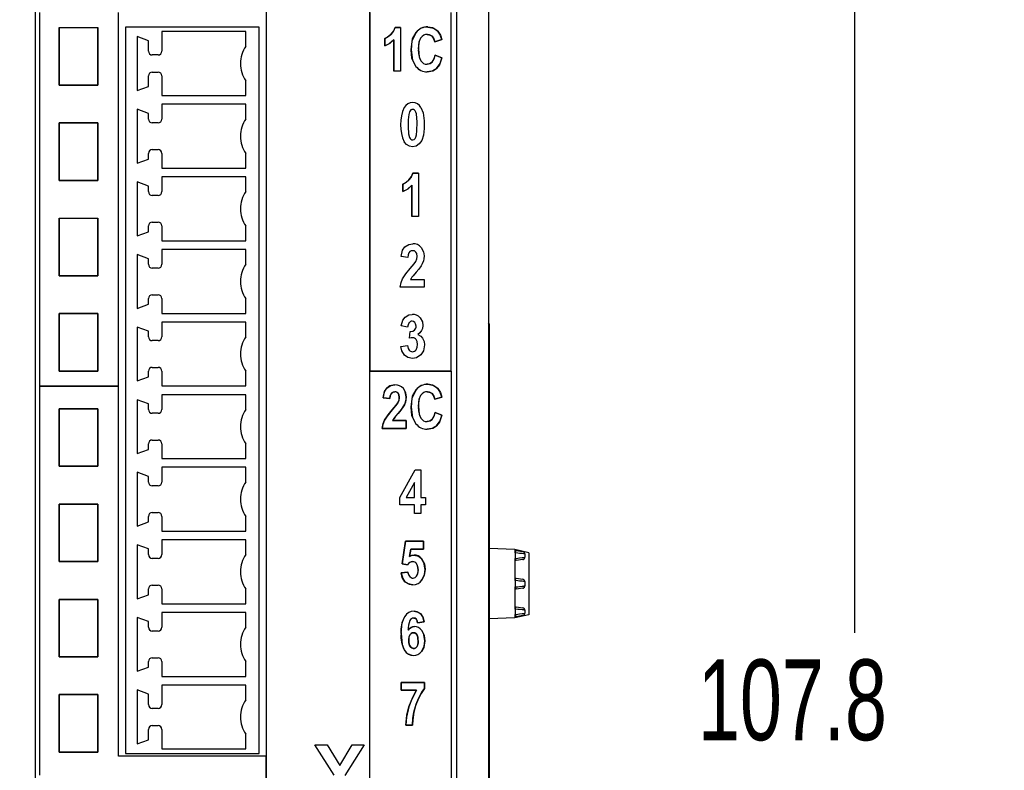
# Model space of a CAD drawing. Header units: millimetres. Extents: x 0 to 1397, y 0 to 1080.
# Tile 9 of 23: x 401 to 530, y 343 to 442. Entities that reach past the tile are written whole.
import ezdxf

# ---------------------------------------------------------------- set-up
doc = ezdxf.new("R2010")
doc.units = ezdxf.units.MM
doc.header["$LTSCALE"] = 5
doc.layers.add('DIMENSIONS', color=140, linetype='Continuous', lineweight=25)
doc.styles.add('SLDTEXTSTYLE0', font='TXT', dxfattribs={"width": 0.7})
doc.dimstyles.new('SLDDIMSTYLE0', dxfattribs={"dimtxt": 10.790039, "dimasz": 16.51, "dimexe": 0, "dimexo": 0.0625, "dimgap": 2.69751, "dimtad": 0, "dimtih": 1, "dimtoh": 1, "dimdec": 1, "dimlfac": 0.4, "dimrnd": 1e-09, "dimzin": 12, "dimdsep": 46, "dimtxsty": 'SLDTEXTSTYLE0', "dimsah": 1, "dimcen": 0.09, "dimadec": 0, "dimazin": 3, "dimtfac": 1, "dimtdec": 1, "dimtofl": 0, "dimtmove": 0, "dimatfit": 3, "dimfxl": 0, "dimfrac": 2, "dimtolj": 1, "dimtzin": 12, "dimarcsym": 0})

# ---------------------------------------------------------------- blocks, each defined once
blk = doc.blocks.new('_D')
at = {"layer": 'DIMENSIONS'}
for p, q in [((450.62, 476.33), (526.71, 476.33)), ((510.83, 476.33), (510.83, 361.16)), ((494.8, 341.59), (491.18, 341.59)), ((491.18, 341.59), (491.18, 324.44)), ((526.87, 341.59), (530.49, 341.59)), ((530.49, 341.59), (530.49, 324.44)), ((491.18, 324.44), (494.8, 324.44)), ((530.49, 324.44), (526.87, 324.44)), ((510.83, 206.85), (510.83, 322.03)), ((450.11, 206.85), (526.71, 206.85))]:
    blk.add_line(p, q, dxfattribs=at)
for points in [[(510.83, 476.33), (508.29, 459.82), (513.37, 459.82)], [(510.83, 206.85), (513.37, 223.36), (508.29, 223.36)]]:
    blk.add_solid(points, dxfattribs=at)
at = {"layer": 'DIMENSIONS', "char_height": 10.583, "attachment_point": 1, "style": 'SLDTEXTSTYLE0'}
for s, insert in [('107.8', (490.31, 357.65)), ('4.24', (494.8, 338.08))]:
    blk.add_mtext(s, dxfattribs=dict(at, insert=insert))
blk = doc.blocks.new('_D_1')
at = {"layer": 'DIMENSIONS'}
for p, q in [((400.43, 469.82), (318.66, 469.82)), ((334.53, 469.82), (334.53, 362.48)), ((318.5, 342.92), (314.88, 342.92)), ((314.88, 342.92), (314.88, 325.77)), ((350.57, 342.92), (354.19, 342.92)), ((354.19, 342.92), (354.19, 325.77)), ((314.88, 325.77), (318.5, 325.77)), ((354.19, 325.77), (350.57, 325.77)), ((334.53, 216.01), (334.53, 323.35)), ((400.43, 216.01), (318.66, 216.01))]:
    blk.add_line(p, q, dxfattribs=at)
for points in [[(334.53, 469.82), (331.99, 453.31), (337.07, 453.31)], [(334.53, 216.01), (337.07, 232.52), (331.99, 232.52)]]:
    blk.add_solid(points, dxfattribs=at)
at = {"layer": 'DIMENSIONS', "char_height": 10.583, "attachment_point": 1, "style": 'SLDTEXTSTYLE0'}
for s, insert in [('101.5', (314.01, 358.97)), ('4.00', (318.5, 339.41))]:
    blk.add_mtext(s, dxfattribs=dict(at, insert=insert))

msp = doc.modelspace()

# ---------------------------------------------------------------- linework, layer by layer
for p, q in [((403.46, 232.11), (403.46, 453.79)), ((458.73, 232.11), (458.73, 453.79)), ((462.85, 452.05), (462.85, 233.78)), ((433.73, 444.48), (433.73, 241.04)), ((447.32, 241.04), (447.32, 444.48)), ((403.98, 442.5), (403.98, 393.47)), ((414.34, 393.47), (414.34, 442.5)), ((447.32, 442.5), (447.32, 395.48)), ((457.96, 395.48), (457.96, 442.5)), ((406.58, 432.97), (406.58, 440.51)), ((406.58, 440.51), (411.62, 440.51)), ((406.59, 440.5), (406.59, 432.97)), ((411.62, 440.5), (406.59, 440.5)), ((411.62, 440.51), (411.62, 440.5)), ((411.62, 432.97), (411.62, 440.5)), ((411.62, 440.5), (411.62, 432.97)), ((415.28, 440.58), (415.28, 345.33)), ((432.78, 440.58), (415.28, 440.58)), ((432.78, 345.33), (432.78, 440.58)), ((451.34, 440.52), (450.62, 440.52)), ((450.62, 440.52), (451.34, 440.52)), ((451.34, 440.52), (451.34, 434.82)), ((451.34, 440.52), (451.34, 434.82)), ((418.28, 438.79), (416.78, 439.33)), ((416.78, 439.33), (416.78, 432.26)), ((420.03, 439.98), (420.03, 437.42)), ((431.03, 439.98), (420.03, 439.98)), ((431.03, 438.05), (431.03, 439.98)), ((449.29, 439.08), (449.29, 438.1)), ((449.29, 438.1), (449.29, 439.08)), ((456.75, 438.93), (455.82, 438.66)), ((455.82, 438.66), (456.75, 438.93)), ((418.28, 437.42), (418.28, 438.79)), ((450.44, 438.92), (450.44, 434.82)), ((450.44, 434.82), (450.44, 438.92)), ((419.53, 436.92), (418.78, 436.92)), ((455.85, 436.91), (456.76, 436.55)), ((456.76, 436.55), (455.85, 436.91)), ((418.28, 432.8), (418.28, 434.17)), ((418.78, 434.67), (419.53, 434.67)), ((420.03, 434.17), (420.03, 431.61)), ((451.34, 434.82), (450.44, 434.82)), ((451.34, 434.82), (450.44, 434.82)), ((411.62, 432.97), (406.58, 432.97)), ((406.59, 432.97), (411.62, 432.97)), ((416.78, 432.26), (418.28, 432.8)), ((431.03, 431.61), (431.03, 433.55)), ((420.03, 431.61), (431.03, 431.61)), ((420.03, 430.46), (420.03, 428.52)), ((431.03, 430.46), (420.03, 430.46)), ((431.03, 428.52), (431.03, 430.46)), ((416.78, 429.81), (416.78, 422.73)), ((418.28, 429.26), (416.78, 429.81)), ((418.28, 428.52), (418.28, 429.26)), ((406.58, 420.47), (406.58, 428.01)), ((406.58, 428.01), (411.62, 428.01)), ((406.59, 428.01), (406.59, 420.47)), ((411.62, 428.01), (406.59, 428.01)), ((411.62, 420.47), (411.62, 428.01)), ((411.62, 428.01), (411.62, 420.47)), ((419.53, 428.02), (418.78, 428.02)), ((418.28, 423.28), (418.28, 424.02)), ((418.78, 424.52), (419.53, 424.52)), ((420.03, 424.02), (420.03, 422.08)), ((431.03, 422.08), (431.03, 424.02)), ((416.78, 422.73), (418.28, 423.28)), ((420.03, 422.08), (431.03, 422.08)), ((420.03, 420.93), (420.03, 419)), ((431.03, 420.93), (420.03, 420.93)), ((431.03, 419), (431.03, 420.93)), ((453.68, 421.43), (452.96, 421.43)), ((452.96, 421.43), (453.68, 421.43)), ((453.68, 421.43), (453.68, 415.73)), ((453.68, 421.43), (453.68, 415.73)), ((411.62, 420.47), (406.58, 420.47)), ((406.59, 420.47), (411.62, 420.47)), ((411.62, 420.47), (411.62, 420.47)), ((416.78, 420.28), (416.78, 413.21)), ((418.28, 419.74), (416.78, 420.28)), ((418.28, 419), (418.28, 419.74)), ((451.64, 419.99), (451.64, 419)), ((451.64, 419), (451.64, 419.99)), ((452.79, 419.83), (452.79, 415.73)), ((452.79, 415.73), (452.79, 419.83)), ((419.53, 418.5), (418.78, 418.5)), ((453.68, 415.73), (452.79, 415.73)), ((453.68, 415.73), (452.79, 415.73)), ((406.58, 407.96), (406.58, 415.5)), ((406.59, 415.51), (411.62, 415.51)), ((406.59, 415.5), (406.59, 415.51)), ((406.59, 415.5), (406.59, 407.98)), ((411.62, 415.5), (406.59, 415.5)), ((411.62, 415.51), (411.62, 407.98)), ((411.62, 407.98), (411.62, 415.5)), ((418.28, 413.75), (418.28, 414.5)), ((418.78, 415), (419.53, 415)), ((420.03, 414.5), (420.03, 412.56)), ((431.03, 412.56), (431.03, 414.5)), ((416.78, 413.21), (418.28, 413.75)), ((420.03, 412.56), (431.03, 412.56)), ((416.78, 410.76), (416.78, 403.68)), ((418.28, 410.21), (416.78, 410.76)), ((420.03, 411.41), (420.03, 409.47)), ((431.03, 411.41), (420.03, 411.41)), ((431.03, 409.47), (431.03, 411.41)), ((418.28, 409.47), (418.28, 410.21)), ((452.28, 410.38), (451.39, 410.48)), ((452.28, 410.38), (451.39, 410.48)), ((411.62, 407.96), (406.58, 407.96)), ((406.59, 407.98), (411.62, 407.98)), ((411.62, 407.98), (411.62, 407.96)), ((419.53, 408.97), (418.78, 408.97)), ((452.64, 407.48), (454.42, 407.48)), ((452.64, 407.48), (454.42, 407.48)), ((454.42, 407.48), (454.42, 406.47)), ((454.42, 407.48), (454.42, 406.47)), ((418.78, 405.47), (419.53, 405.47)), ((454.42, 406.47), (451.29, 406.47)), ((454.42, 406.47), (451.29, 406.47)), ((416.78, 403.68), (418.28, 404.23)), ((418.28, 404.23), (418.28, 404.97)), ((420.03, 404.97), (420.03, 403.03)), ((431.03, 403.03), (431.03, 404.97)), ((406.58, 395.46), (406.58, 403)), ((406.59, 403.02), (411.62, 403.02)), ((406.59, 403), (406.59, 403.02)), ((406.59, 403), (406.59, 395.48)), ((411.62, 403), (406.59, 403)), ((411.62, 403.02), (411.62, 395.48)), ((411.62, 395.48), (411.62, 403)), ((420.03, 403.03), (431.03, 403.03)), ((431.03, 401.9), (420.03, 401.9)), ((420.03, 401.9), (420.03, 399.96)), ((431.03, 399.96), (431.03, 401.9)), ((462.97, 401.68), (462.85, 401.8)), ((462.97, 401.55), (462.85, 401.55)), ((462.97, 401.68), (462.97, 401.55)), ((462.97, 401.55), (462.97, 397.05)), ((418.28, 400.7), (416.78, 401.25)), ((416.78, 401.25), (416.78, 394.17)), ((418.28, 399.96), (418.28, 400.7)), ((452.26, 401.25), (451.43, 401.42)), ((452.26, 401.25), (451.43, 401.42)), ((452.51, 399.77), (452.61, 400.65)), ((452.51, 399.77), (452.61, 400.65)), ((419.53, 399.46), (418.78, 399.46)), ((451.37, 398.71), (452.23, 398.84)), ((451.37, 398.71), (452.23, 398.84)), ((462.85, 397.05), (462.97, 397.05)), ((462.97, 397.05), (462.97, 293.11)), ((411.62, 395.46), (406.58, 395.46)), ((406.59, 395.48), (411.62, 395.48)), ((411.62, 395.48), (411.62, 395.46)), ((418.28, 394.72), (418.28, 395.46)), ((418.78, 395.96), (419.53, 395.96)), ((420.03, 395.46), (420.03, 393.52)), ((431.03, 393.52), (431.03, 395.46)), ((447.32, 338.14), (447.32, 395.48)), ((457.96, 395.48), (447.32, 395.48)), ((447.32, 395.48), (457.96, 395.48)), ((457.96, 395.48), (457.96, 338.14)), ((416.78, 394.17), (418.28, 394.72)), ((403.98, 393.47), (414.34, 393.47)), ((403.98, 393.47), (403.98, 342.5)), ((414.34, 393.47), (403.98, 393.47)), ((414.34, 344.99), (414.34, 393.47)), ((420.03, 393.52), (431.03, 393.52)), ((416.78, 391.72), (416.78, 384.65)), ((418.28, 391.17), (416.78, 391.72)), ((418.28, 390.43), (418.28, 391.17)), ((431.03, 392.37), (420.03, 392.37)), ((420.03, 392.37), (420.03, 390.43)), ((431.03, 390.43), (431.03, 392.37)), ((449.04, 391.98), (449.93, 391.87)), ((449.93, 391.87), (449.04, 391.98)), ((455.82, 391.8), (456.75, 392.07)), ((456.75, 392.07), (455.82, 391.8)), ((406.59, 390.52), (406.59, 382.99)), ((411.62, 390.52), (406.59, 390.52)), ((406.59, 390.52), (411.62, 390.52)), ((406.59, 382.99), (406.59, 390.52)), ((411.62, 382.99), (411.62, 390.52)), ((411.62, 390.52), (411.62, 382.99)), ((419.53, 389.93), (418.78, 389.93)), ((456.76, 389.69), (455.85, 390.05)), ((455.85, 390.05), (456.76, 389.69)), ((452.07, 388.97), (450.29, 388.97)), ((450.29, 388.97), (452.07, 388.97)), ((452.07, 387.96), (452.07, 388.97)), ((452.07, 388.97), (452.07, 387.96)), ((448.94, 387.96), (452.07, 387.96)), ((452.07, 387.96), (448.94, 387.96)), ((418.78, 386.43), (419.53, 386.43)), ((416.78, 384.65), (418.28, 385.19)), ((418.28, 385.19), (418.28, 385.93)), ((420.03, 385.93), (420.03, 383.99)), ((431.03, 383.99), (431.03, 385.93)), ((420.03, 383.99), (431.03, 383.99)), ((406.59, 382.99), (411.62, 382.99)), ((411.62, 382.99), (406.59, 382.99)), ((416.78, 382.21), (416.78, 375.13)), ((418.28, 381.66), (416.78, 382.21)), ((420.03, 382.86), (420.03, 380.92)), ((431.03, 382.86), (420.03, 382.86)), ((431.03, 380.92), (431.03, 382.86)), ((451.24, 378.9), (453.26, 382.5)), ((451.24, 378.9), (453.26, 382.5)), ((453.26, 382.5), (454.01, 382.5)), ((453.26, 382.5), (454.01, 382.5)), ((454.01, 382.5), (454.01, 378.9)), ((454.01, 382.5), (454.01, 378.9)), ((418.28, 380.92), (418.28, 381.66)), ((453.15, 380.84), (452.08, 378.9)), ((453.15, 380.84), (452.08, 378.9)), ((453.15, 378.9), (453.15, 380.84)), ((453.15, 378.9), (453.15, 380.84)), ((419.53, 380.42), (418.78, 380.42)), ((451.24, 377.94), (451.24, 378.9)), ((451.24, 377.94), (451.24, 378.9)), ((452.08, 378.9), (453.15, 378.9)), ((452.08, 378.9), (453.15, 378.9)), ((454.01, 378.9), (454.59, 378.9)), ((454.01, 378.9), (454.59, 378.9)), ((454.59, 378.9), (454.59, 377.94)), ((454.59, 378.9), (454.59, 377.94)), ((406.59, 378.03), (406.59, 370.49)), ((411.62, 378.03), (406.59, 378.03)), ((406.59, 378.03), (411.62, 378.03)), ((406.59, 370.49), (406.59, 378.03)), ((411.62, 370.49), (411.62, 378.03)), ((411.62, 378.03), (411.62, 370.49)), ((453.15, 377.94), (451.24, 377.94)), ((453.15, 377.94), (451.24, 377.94)), ((453.15, 376.8), (453.15, 377.94)), ((453.15, 376.8), (453.15, 377.94)), ((454.59, 377.94), (454.01, 377.94)), ((454.01, 377.94), (454.01, 376.8)), ((454.01, 377.94), (454.01, 376.8)), ((454.59, 377.94), (454.01, 377.94)), ((416.78, 375.13), (418.28, 375.68)), ((418.28, 375.68), (418.28, 376.42)), ((418.78, 376.92), (419.53, 376.92)), ((420.03, 376.42), (420.03, 374.48)), ((431.03, 374.48), (431.03, 376.42)), ((454.01, 376.8), (453.15, 376.8)), ((454.01, 376.8), (453.15, 376.8)), ((420.03, 374.48), (431.03, 374.48)), ((420.03, 373.33), (420.03, 371.4)), ((431.03, 373.33), (420.03, 373.33)), ((431.03, 371.4), (431.03, 373.33)), ((451.52, 370.19), (451.98, 373.15)), ((451.98, 373.15), (451.52, 370.19)), ((451.98, 373.15), (454.34, 373.15)), ((454.34, 373.15), (451.98, 373.15)), ((454.34, 373.15), (454.34, 372.13)), ((454.34, 372.13), (454.34, 373.15)), ((416.78, 372.68), (416.78, 365.61)), ((418.28, 372.14), (416.78, 372.68)), ((418.28, 371.4), (418.28, 372.14)), ((452.66, 372.13), (452.51, 371.16)), ((452.51, 371.16), (452.66, 372.13)), ((454.34, 372.13), (452.66, 372.13)), ((452.66, 372.13), (454.34, 372.13)), ((466.31, 372.06), (462.97, 372.19)), ((466.31, 372.06), (466.31, 371.64)), ((468.14, 371.65), (466.31, 372.06)), ((466.39, 371.63), (466.43, 371.92)), ((466.49, 371.93), (467.37, 371.8)), ((419.53, 370.9), (418.78, 370.9)), ((466.39, 371.63), (466.31, 371.64)), ((466.31, 370.9), (466.39, 370.91)), ((466.31, 370.9), (466.31, 368.02)), ((466.39, 370.91), (466.39, 371.63)), ((466.39, 370.91), (466.43, 370.62)), ((466.49, 370.61), (466.43, 370.62)), ((467.37, 370.74), (466.49, 370.61)), ((467.64, 371.49), (467.59, 371.49)), ((467.64, 371.49), (467.64, 371.05)), ((468.14, 371.65), (468.14, 363.52)), ((406.59, 370.49), (411.62, 370.49)), ((411.62, 370.49), (406.59, 370.49)), ((452.24, 370.06), (451.52, 370.19)), ((451.52, 370.19), (452.24, 370.06)), ((451.41, 369), (452.3, 369.12)), ((452.3, 369.12), (451.41, 369)), ((466.39, 368), (466.31, 368.02)), ((466.39, 368), (466.43, 368.3)), ((466.39, 367.16), (466.39, 368)), ((466.49, 368.3), (467.37, 368.17)), ((418.28, 366.15), (418.28, 366.9)), ((418.78, 367.4), (419.53, 367.4)), ((420.03, 366.9), (420.03, 364.96)), ((431.03, 364.96), (431.03, 366.9)), ((466.31, 367.15), (466.39, 367.16)), ((466.31, 367.15), (466.31, 364.27)), ((466.39, 367.16), (466.43, 366.87)), ((466.49, 366.86), (466.43, 366.87)), ((467.37, 366.99), (466.49, 366.86)), ((467.64, 367.86), (467.59, 367.87)), ((467.64, 367.86), (467.64, 367.3)), ((406.59, 365.53), (406.59, 358)), ((411.62, 365.53), (406.59, 365.53)), ((406.59, 365.53), (411.62, 365.53)), ((406.59, 358), (406.59, 365.53)), ((411.62, 358), (411.62, 365.53)), ((411.62, 365.53), (411.62, 358)), ((416.78, 365.61), (418.28, 366.15)), ((420.03, 364.96), (431.03, 364.96)), ((466.39, 364.25), (466.31, 364.27)), ((466.39, 364.25), (466.43, 364.55)), ((466.39, 363.56), (466.39, 364.25)), ((466.49, 364.55), (467.37, 364.42)), ((467.64, 364.11), (467.59, 364.12)), ((467.64, 364.11), (467.64, 363.71)), ((416.78, 363.17), (416.78, 356.1)), ((418.28, 362.62), (416.78, 363.17)), ((420.03, 363.82), (420.03, 361.88)), ((431.03, 363.82), (420.03, 363.82)), ((431.03, 361.88), (431.03, 363.82)), ((466.31, 363.1), (462.97, 362.97)), ((466.31, 363.55), (466.39, 363.56)), ((466.31, 363.55), (466.31, 363.1)), ((468.14, 363.52), (466.31, 363.1)), ((466.39, 363.56), (466.43, 363.27)), ((466.49, 363.26), (466.43, 363.27)), ((467.37, 363.4), (466.49, 363.26)), ((418.28, 361.88), (418.28, 362.62)), ((454.42, 362.57), (453.56, 362.45)), ((453.56, 362.45), (454.42, 362.57)), ((419.53, 361.38), (418.78, 361.38)), ((406.59, 358), (411.62, 358)), ((411.62, 358), (406.59, 358)), ((418.78, 357.88), (419.53, 357.88)), ((416.78, 356.1), (418.28, 356.64)), ((418.28, 356.64), (418.28, 357.38)), ((420.03, 357.38), (420.03, 355.44)), ((431.03, 355.44), (431.03, 357.38)), ((420.03, 355.44), (431.03, 355.44)), ((420.03, 354.3), (420.03, 351.73)), ((431.03, 354.3), (420.03, 354.3)), ((431.03, 352.36), (431.03, 354.3)), ((451.4, 354.62), (454.45, 354.62)), ((451.4, 353.61), (451.4, 354.62)), ((454.45, 354.62), (451.4, 354.62)), ((451.4, 354.62), (451.4, 353.61)), ((454.45, 354.62), (454.45, 353.83)), ((454.45, 353.83), (454.45, 354.62)), ((406.59, 353.04), (411.62, 353.04)), ((406.59, 345.5), (406.59, 353.04)), ((406.59, 353.04), (406.59, 345.5)), ((411.62, 353.04), (406.59, 353.04)), ((411.62, 353.04), (411.62, 345.5)), ((411.62, 345.5), (411.62, 353.04)), ((416.78, 353.65), (416.78, 346.57)), ((418.28, 353.1), (416.78, 353.65)), ((418.28, 351.73), (418.28, 353.1)), ((453.43, 353.61), (451.4, 353.61)), ((451.4, 353.61), (453.43, 353.61)), ((419.53, 351.23), (418.78, 351.23)), ((418.78, 348.98), (419.53, 348.98)), ((452.88, 349.02), (452.02, 349.02)), ((452.02, 349.02), (452.88, 349.02)), ((418.28, 347.12), (418.28, 348.48)), ((420.03, 348.48), (420.03, 345.92)), ((431.03, 345.92), (431.03, 347.86)), ((416.78, 346.57), (418.28, 347.12)), ((440.09, 346.48), (441.73, 346.48)), ((442.63, 342.46), (440.09, 346.48)), ((440.09, 346.48), (441.73, 346.48)), ((442.63, 342.46), (440.09, 346.48)), ((441.73, 346.48), (443.37, 343.74)), ((441.73, 346.48), (443.37, 343.74)), ((443.37, 343.74), (444.97, 346.48)), ((443.37, 343.74), (444.97, 346.48)), ((446.58, 346.48), (444.03, 342.45)), ((446.58, 346.48), (444.03, 342.45)), ((444.97, 346.48), (446.58, 346.48)), ((444.97, 346.48), (446.58, 346.48)), ((411.62, 345.5), (406.59, 345.5)), ((406.59, 345.5), (411.62, 345.5)), ((433.73, 344.99), (414.34, 344.99)), ((415.28, 345.33), (432.78, 345.33)), ((420.03, 345.92), (431.03, 345.92)), ((433.73, 340.96), (433.73, 344.99))]:
    msp.add_line(p, q)
at = {"flags": 128}
for points in [[(450.62, 440.52), (450.36, 439.99), (450.06, 439.62)], [(450.06, 439.62), (450.43, 440.09), (450.62, 440.52)], [(454.89, 440.59), (455.69, 440.43), (456.2, 440.06)], [(456.2, 440.06), (455.53, 440.49), (454.89, 440.59)], [(450.06, 439.62), (449.62, 439.26), (449.29, 439.08)], [(449.29, 439.08), (449.71, 439.33), (450.06, 439.62)], [(452.7, 437.61), (452.91, 439.04), (453.36, 439.88)], [(453.36, 439.88), (452.83, 438.76), (452.7, 437.61)], [(453.67, 437.68), (453.77, 438.66), (454, 439.17)], [(455.47, 439.37), (455.14, 439.57), (454.84, 439.61)], [(454.84, 439.61), (455.22, 439.54), (455.47, 439.37)], [(455.82, 438.66), (455.67, 439.11), (455.47, 439.37)], [(455.47, 439.37), (455.71, 439.03), (455.82, 438.66)], [(456.2, 440.06), (456.56, 439.52), (456.75, 438.93)], [(456.75, 438.93), (456.5, 439.65), (456.2, 440.06)], [(449.29, 438.1), (449.97, 438.48), (450.44, 438.92)], [(450.44, 438.92), (449.84, 438.38), (449.29, 438.1)], [(453.67, 437.68), (453.77, 436.67), (453.99, 436.15)], [(453.35, 435.42), (452.83, 436.51), (452.7, 437.61)], [(452.7, 437.61), (452.91, 436.24), (453.35, 435.42)], [(455.46, 435.99), (455.72, 436.42), (455.85, 436.91)], [(455.85, 436.91), (455.67, 436.31), (455.46, 435.99)], [(456.76, 436.55), (456.43, 435.65), (456.05, 435.16)], [(456.05, 435.16), (456.52, 435.81), (456.76, 436.55)], [(454.82, 435.7), (455.2, 435.79), (455.46, 435.99)], [(455.46, 435.99), (455.12, 435.76), (454.82, 435.7)], [(456.05, 435.16), (455.43, 434.8), (454.83, 434.72)], [(454.83, 434.72), (455.57, 434.86), (456.05, 435.16)], [(454.01, 430.04), (454.28, 429.33), (454.41, 428.28), (454.41, 427.27), (454.32, 426.42), (454.1, 425.71), (453.78, 425.25), (453.38, 424.98), (452.91, 424.89), (452.49, 424.96), (452.12, 425.17), (451.82, 425.53)], [(454.01, 430.04), (454.28, 429.33), (454.41, 428.28), (454.41, 427.27), (454.32, 426.42), (454.1, 425.71), (453.78, 425.25), (453.38, 424.98), (452.91, 424.89), (452.49, 424.96), (452.12, 425.17), (451.82, 425.53)], [(452.91, 429.78), (452.79, 429.76), (452.69, 429.71), (452.59, 429.61), (452.51, 429.48), (452.4, 429.1), (452.34, 428.43), (452.33, 427.49), (452.39, 426.59), (452.5, 426.11), (452.59, 425.97), (452.68, 425.87), (452.79, 425.81), (452.94, 425.79), (453.1, 425.84), (453.23, 425.96), (453.34, 426.14)], [(452.91, 429.78), (452.79, 429.76), (452.69, 429.71), (452.59, 429.61), (452.51, 429.48), (452.4, 429.1), (452.34, 428.43), (452.33, 427.49), (452.39, 426.59), (452.5, 426.11), (452.59, 425.97), (452.68, 425.87), (452.79, 425.81), (452.94, 425.79), (453.1, 425.84), (453.23, 425.96), (453.34, 426.14)], [(453.34, 426.14), (453.42, 426.45), (453.47, 426.96), (453.49, 428.1), (453.4, 429.21), (453.33, 429.44), (453.25, 429.59), (453.15, 429.7), (453.04, 429.76), (452.91, 429.78)], [(453.34, 426.14), (453.42, 426.45), (453.47, 426.96), (453.49, 428.1), (453.4, 429.21), (453.33, 429.44), (453.25, 429.59), (453.15, 429.7), (453.04, 429.76), (452.91, 429.78)], [(452.96, 421.43), (452.71, 420.9), (452.41, 420.53)], [(452.41, 420.53), (452.78, 421), (452.96, 421.43)], [(452.41, 420.53), (451.97, 420.17), (451.64, 419.99)], [(451.64, 419.99), (452.06, 420.24), (452.41, 420.53)], [(451.64, 419), (452.32, 419.39), (452.79, 419.83)], [(452.79, 419.83), (452.18, 419.29), (451.64, 419)], [(451.87, 411.76), (452.41, 412.09), (452.94, 412.17)], [(451.87, 411.76), (452.41, 412.09), (452.94, 412.17)], [(451.39, 410.48), (451.58, 411.31), (451.87, 411.76)], [(451.39, 410.48), (451.58, 411.31), (451.87, 411.76)], [(452.92, 411.26), (452.71, 411.23), (452.55, 411.14), (452.42, 410.98), (452.32, 410.72), (452.28, 410.38)], [(452.92, 411.26), (452.71, 411.23), (452.55, 411.14), (452.42, 410.98), (452.32, 410.72), (452.28, 410.38)], [(453.35, 411.07), (453.14, 411.23), (452.92, 411.26)], [(453.35, 411.07), (453.14, 411.23), (452.92, 411.26)], [(453.52, 410.51), (453.47, 410.87), (453.35, 411.07)], [(453.52, 410.51), (453.47, 410.87), (453.35, 411.07)], [(454.04, 411.69), (454.34, 411.11), (454.42, 410.6)], [(454.04, 411.69), (454.34, 411.11), (454.42, 410.6)], [(454.42, 410.6), (454.39, 410.21), (454.32, 409.92)], [(454.42, 410.6), (454.39, 410.21), (454.32, 409.92)], [(452.6, 408.91), (453.11, 409.53), (453.32, 409.82)], [(452.6, 408.91), (453.11, 409.53), (453.32, 409.82)], [(453.32, 409.82), (453.48, 410.21), (453.52, 410.51)], [(453.32, 409.82), (453.48, 410.21), (453.52, 410.51)], [(454.03, 409.26), (453.73, 408.84), (453.37, 408.42)], [(454.03, 409.26), (453.73, 408.84), (453.37, 408.42)], [(454.32, 409.92), (454.18, 409.55), (454.03, 409.26)], [(454.32, 409.92), (454.18, 409.55), (454.03, 409.26)], [(451.59, 407.55), (452.03, 408.24), (452.6, 408.91)], [(451.59, 407.55), (452.03, 408.24), (452.6, 408.91)], [(453.37, 408.42), (452.99, 407.98), (452.83, 407.78)], [(453.37, 408.42), (452.99, 407.98), (452.83, 407.78)], [(451.29, 406.47), (451.41, 407.09), (451.59, 407.55)], [(451.29, 406.47), (451.41, 407.09), (451.59, 407.55)], [(452.83, 407.78), (452.71, 407.61), (452.64, 407.48)], [(452.83, 407.78), (452.71, 407.61), (452.64, 407.48)], [(451.93, 402.55), (452.41, 402.84), (452.87, 402.91)], [(451.93, 402.55), (452.41, 402.84), (452.87, 402.91)], [(451.43, 401.42), (451.65, 402.16), (451.93, 402.55)], [(451.43, 401.42), (451.65, 402.16), (451.93, 402.55)], [(452.45, 401.82), (452.31, 401.55), (452.26, 401.25)], [(452.45, 401.82), (452.31, 401.55), (452.26, 401.25)], [(453.22, 401.84), (453.03, 401.98), (452.85, 402.01)], [(453.22, 401.84), (453.03, 401.98), (452.85, 402.01)], [(453.36, 401.38), (453.31, 401.67), (453.22, 401.84)], [(453.36, 401.38), (453.31, 401.67), (453.22, 401.84)], [(453.88, 402.45), (454.19, 401.92), (454.26, 401.45)], [(453.88, 402.45), (454.19, 401.92), (454.26, 401.45)], [(452.61, 400.65), (452.95, 400.71), (453.16, 400.84)], [(452.61, 400.65), (452.95, 400.71), (453.16, 400.84)], [(454.09, 400.78), (453.85, 400.47), (453.58, 400.26)], [(454.09, 400.78), (453.85, 400.47), (453.58, 400.26)], [(453.58, 400.26), (453.98, 400.06), (454.22, 399.8)], [(453.58, 400.26), (453.98, 400.06), (454.22, 399.8)], [(454.26, 401.45), (454.21, 401.06), (454.09, 400.78)], [(454.26, 401.45), (454.21, 401.06), (454.09, 400.78)], [(452.92, 399.85), (452.71, 399.82), (452.51, 399.77)], [(452.92, 399.85), (452.71, 399.82), (452.51, 399.77)], [(453.36, 398.26), (453.51, 398.61), (453.55, 398.96)], [(453.36, 398.26), (453.51, 398.61), (453.55, 398.96)], [(453.55, 398.96), (453.49, 399.37), (453.37, 399.61)], [(453.55, 398.96), (453.49, 399.37), (453.37, 399.61)], [(454.47, 398.91), (454.32, 398.12), (454, 397.62)], [(454.47, 398.91), (454.32, 398.12), (454, 397.62)], [(454.22, 399.8), (454.42, 399.34), (454.47, 398.91)], [(454.22, 399.8), (454.42, 399.34), (454.47, 398.91)], [(451.86, 397.54), (451.5, 398.12), (451.37, 398.71)], [(451.86, 397.54), (451.5, 398.12), (451.37, 398.71)], [(452.23, 398.84), (452.32, 398.45), (452.45, 398.22)], [(452.23, 398.84), (452.32, 398.45), (452.45, 398.22)], [(454, 397.62), (453.43, 397.21), (452.9, 397.11)], [(454, 397.62), (453.43, 397.21), (452.9, 397.11)], [(452.9, 397.11), (452.27, 397.24), (451.86, 397.54)], [(452.9, 397.11), (452.27, 397.24), (451.86, 397.54)], [(449.04, 391.98), (449.23, 392.8), (449.52, 393.25)], [(450.59, 393.66), (449.93, 393.53), (449.52, 393.25)], [(449.52, 393.25), (450.06, 393.58), (450.59, 393.66)], [(449.93, 391.87), (449.97, 392.17), (450.04, 392.41), (450.15, 392.58), (450.33, 392.71), (450.57, 392.76)], [(450.57, 392.76), (450.37, 392.72), (450.2, 392.63), (450.08, 392.48), (449.98, 392.21), (449.93, 391.87)], [(451.01, 392.56), (450.79, 392.72), (450.57, 392.76)], [(451.17, 392), (451.12, 392.36), (451.01, 392.56)], [(452.07, 392.09), (451.95, 392.74), (451.7, 393.18)], [(451.7, 393.18), (452, 392.6), (452.07, 392.09)], [(453.36, 393.02), (452.83, 391.9), (452.7, 390.75)], [(452.7, 390.75), (452.91, 392.18), (453.36, 393.02)], [(454.84, 392.76), (455.22, 392.68), (455.47, 392.51)], [(455.47, 392.51), (455.14, 392.71), (454.84, 392.76)], [(456.2, 393.2), (455.53, 393.63), (454.89, 393.74)], [(454.89, 393.74), (455.69, 393.57), (456.2, 393.2)], [(455.47, 392.51), (455.71, 392.17), (455.82, 391.8)], [(455.82, 391.8), (455.67, 392.25), (455.47, 392.51)], [(456.75, 392.07), (456.5, 392.79), (456.2, 393.2)], [(456.2, 393.2), (456.56, 392.66), (456.75, 392.07)], [(450.97, 391.31), (450.68, 390.91), (450.25, 390.4)], [(450.25, 390.4), (450.76, 391.02), (450.97, 391.31)], [(451.17, 392), (451.11, 391.61), (450.97, 391.31)], [(450.97, 391.31), (451.13, 391.7), (451.17, 392)], [(451.68, 390.76), (451.87, 391.12), (451.97, 391.41)], [(451.97, 391.41), (451.83, 391.05), (451.68, 390.76)], [(451.97, 391.41), (452.05, 391.79), (452.07, 392.09)], [(452.07, 392.09), (452.04, 391.71), (451.97, 391.41)], [(453.67, 390.82), (453.77, 391.8), (454, 392.31)], [(450.25, 390.4), (449.57, 389.56), (449.24, 389.05)], [(449.24, 389.05), (449.69, 389.73), (450.25, 390.4)], [(450.48, 389.27), (450.7, 389.55), (451.02, 389.91)], [(451.02, 389.91), (450.64, 389.47), (450.48, 389.27)], [(451.02, 389.91), (451.46, 390.43), (451.68, 390.76)], [(451.68, 390.76), (451.38, 390.33), (451.02, 389.91)], [(452.7, 390.75), (452.91, 389.38), (453.35, 388.56)], [(453.35, 388.56), (452.83, 389.65), (452.7, 390.75)], [(453.67, 390.82), (453.77, 389.81), (453.99, 389.29)], [(455.85, 390.05), (455.67, 389.45), (455.46, 389.13)], [(455.46, 389.13), (455.72, 389.56), (455.85, 390.05)], [(449.24, 389.05), (449.02, 388.45), (448.94, 387.96)], [(448.94, 387.96), (449.06, 388.58), (449.24, 389.05)], [(450.29, 388.97), (450.39, 389.14), (450.48, 389.27)], [(450.48, 389.27), (450.36, 389.1), (450.29, 388.97)], [(455.46, 389.13), (455.12, 388.9), (454.82, 388.84)], [(454.82, 388.84), (455.2, 388.93), (455.46, 389.13)], [(456.05, 388.3), (456.52, 388.95), (456.76, 389.69)], [(456.76, 389.69), (456.43, 388.79), (456.05, 388.3)], [(454.83, 387.86), (455.57, 388), (456.05, 388.3)], [(456.05, 388.3), (455.43, 387.94), (454.83, 387.86)], [(466.43, 371.92), (466.46, 371.93), (466.49, 371.93)], [(452.51, 371.16), (452.85, 371.31), (453.12, 371.34)], [(453.12, 371.34), (452.78, 371.29), (452.51, 371.16)], [(453.12, 371.34), (453.69, 371.21), (454.06, 370.91)], [(454.06, 370.91), (454.45, 370.18), (454.55, 369.45)], [(454.55, 369.45), (454.39, 370.35), (454.06, 370.91)], [(467.59, 371.49), (467.55, 371.5), (467.43, 371.51), (467.27, 371.53), (466.94, 371.57), (466.69, 371.6), (466.39, 371.63)], [(466.39, 370.91), (466.69, 370.94), (466.94, 370.97), (467.27, 371.01), (467.43, 371.03), (467.55, 371.04), (467.64, 371.05)], [(453.63, 369.43), (453.57, 369.94), (453.43, 370.22)], [(453.63, 369.43), (453.57, 368.89), (453.43, 368.59)], [(454.55, 369.45), (454.42, 368.65), (454.13, 368.07)], [(454.13, 368.07), (454.47, 368.81), (454.55, 369.45)], [(451.91, 367.85), (451.55, 368.41), (451.41, 369)], [(451.41, 369), (451.61, 368.27), (451.91, 367.85)], [(452.3, 369.12), (452.39, 368.75), (452.53, 368.53)], [(452.53, 368.53), (452.37, 368.82), (452.3, 369.12)], [(452.53, 368.53), (452.76, 368.36), (452.96, 368.32)], [(467.59, 367.87), (467.55, 367.87), (467.43, 367.89), (467.27, 367.9), (466.94, 367.94), (466.69, 367.97), (466.39, 368)], [(466.43, 368.3), (466.46, 368.31), (466.49, 368.3)], [(452.95, 367.44), (452.32, 367.57), (451.91, 367.85)], [(451.91, 367.85), (452.45, 367.52), (452.95, 367.44)], [(466.39, 367.16), (466.69, 367.19), (466.94, 367.22), (467.27, 367.26), (467.43, 367.28), (467.55, 367.29), (467.64, 367.3)], [(467.59, 364.12), (467.55, 364.12), (467.43, 364.14), (467.27, 364.15), (466.94, 364.19), (466.69, 364.22), (466.39, 364.25)], [(466.43, 364.55), (466.46, 364.56), (466.49, 364.55)], [(451.4, 361.05), (451.55, 362.52), (451.88, 363.3)], [(453.56, 362.45), (453.52, 362.67), (453.46, 362.84), (453.37, 362.96), (453.23, 363.06), (453.05, 363.09)], [(453.05, 363.09), (453.27, 363.04), (453.43, 362.89), (453.51, 362.7), (453.56, 362.45)], [(453.1, 363.98), (453.63, 363.87), (453.97, 363.63)], [(453.97, 363.63), (453.52, 363.91), (453.1, 363.98)], [(453.97, 363.63), (454.29, 363.13), (454.42, 362.57)], [(454.42, 362.57), (454.24, 363.25), (453.97, 363.63)], [(466.39, 363.56), (466.69, 363.6), (466.94, 363.63), (467.27, 363.66), (467.43, 363.68), (467.55, 363.7), (467.64, 363.71)], [(452.32, 361.49), (452.52, 361.72), (452.7, 361.85)], [(452.7, 361.85), (452.48, 361.67), (452.32, 361.49)], [(452.7, 361.85), (452.94, 361.94), (453.15, 361.97)], [(453.15, 361.97), (452.89, 361.93), (452.7, 361.85)], [(451.4, 361.05), (451.54, 359.6), (451.86, 358.85)], [(452.4, 360.19), (452.46, 360.66), (452.58, 360.92)], [(452.4, 360.19), (452.43, 359.83), (452.51, 359.53), (452.65, 359.3), (452.82, 359.16), (453, 359.09), (453.18, 359.1), (453.34, 359.18), (453.47, 359.32)], [(453.47, 359.32), (453.34, 359.18), (453.18, 359.1), (453, 359.09), (452.82, 359.16), (452.65, 359.3), (452.51, 359.53), (452.43, 359.83), (452.4, 360.19)], [(453.47, 359.32), (453.58, 359.57), (453.63, 359.93), (453.59, 360.58), (453.5, 360.84), (453.36, 361.02), (453.2, 361.13), (453.02, 361.16), (452.85, 361.14), (452.71, 361.06), (452.58, 360.92)], [(452.58, 360.92), (452.71, 361.06), (452.85, 361.14), (453.02, 361.16), (453.2, 361.13), (453.36, 361.02), (453.5, 360.84), (453.59, 360.58), (453.62, 359.77), (453.56, 359.51), (453.47, 359.32)], [(454.11, 361.46), (454.44, 360.78), (454.51, 360.1)], [(454.51, 360.1), (454.39, 360.94), (454.11, 361.46)], [(454.51, 360.1), (454.38, 359.22), (454.08, 358.7)], [(454.08, 358.7), (454.43, 359.39), (454.51, 360.1)], [(454.45, 353.83), (454.03, 353.21), (453.69, 352.55)], [(453.69, 352.55), (454.12, 353.36), (454.45, 353.83)], [(452.42, 351.43), (452.92, 352.71), (453.43, 353.61)], [(453.43, 353.61), (452.8, 352.45), (452.42, 351.43)], [(453.69, 352.55), (453.31, 351.57), (453.09, 350.75)], [(453.09, 350.75), (453.38, 351.79), (453.69, 352.55)], [(452.02, 349.02), (452.16, 350.37), (452.42, 351.43)], [(452.42, 351.43), (452.11, 350.08), (452.02, 349.02)], [(453.09, 350.75), (452.92, 349.74), (452.88, 349.02)], [(452.88, 349.02), (452.95, 349.95), (453.09, 350.75)]]:
    msp.add_lwpolyline(points, dxfattribs=at)
for centre, radius, start, end in [((454.83, 438.73), 1.86, 87.9685, 141.9242), ((454.83, 438.72), 1.88, 88.2163, 141.6765), ((456.13, 437.92), 2.47, 149.6552, 185.5477), ((454.83, 438.62), 0.997, 89.4726, 146.7089), ((454.84, 438.61), 1.01, 89.84, 146.3415), ((434.3, 435.8), 3.97, 145.437, 180), ((456.28, 437.43), 2.62, 174.4406, 209.0727), ((418.78, 437.42), 0.5, 180, 270), ((419.53, 437.42), 0.5, 270, 0), ((434.3, 435.8), 3.97, 180, 214.563), ((454.79, 436.54), 1.82, 217.8684, 271.2957), ((454.79, 436.53), 1.82, 217.8209, 271.3433), ((454.82, 436.68), 0.981, 212.5449, 269.9666), ((454.81, 436.67), 0.967, 212.1027, 270.4088), ((418.78, 434.17), 0.5, 90, 180), ((419.53, 434.17), 0.5, 0, 90), ((456.67, 427.78), 5.35, 155.0396, 204.9604), ((456.67, 427.78), 5.35, 155.0396, 204.9604), ((452.93, 429.41), 1.28, 90.8052, 150.2954), ((452.93, 429.41), 1.28, 90.8052, 150.2954), ((452.91, 429.43), 1.25, 29.0647, 89.9924), ((452.91, 429.43), 1.25, 29.0647, 89.9924), ((418.78, 428.52), 0.5, 180, 270), ((419.53, 428.52), 0.5, 270, 0), ((434.3, 426.27), 3.97, 145.437, 180), ((434.3, 426.27), 3.97, 180, 214.563), ((418.78, 424.02), 0.5, 90, 180), ((419.53, 424.02), 0.5, 0, 90), ((418.78, 419), 0.5, 180, 270), ((419.53, 419), 0.5, 270, 0), ((434.3, 416.75), 3.97, 145.437, 180), ((434.3, 416.75), 3.97, 180, 214.563), ((418.78, 414.5), 0.5, 90, 180), ((419.53, 414.5), 0.5, 0, 90), ((453.02, 410.83), 1.34, 40.0594, 93.274), ((453.02, 410.83), 1.34, 40.0594, 93.274), ((418.78, 409.47), 0.5, 180, 270), ((419.53, 409.47), 0.5, 270, 0), ((434.3, 407.22), 3.97, 145.437, 180), ((434.3, 407.22), 3.97, 180, 214.563), ((418.78, 404.97), 0.5, 90, 180), ((419.53, 404.97), 0.5, 0, 90), ((452.92, 401.65), 1.26, 39.8064, 92.0062), ((452.92, 401.65), 1.26, 39.8064, 92.0062), ((452.85, 401.51), 0.498, 90.2057, 142.1139), ((452.85, 401.51), 0.498, 90.2057, 142.1139), ((452.65, 401.34), 0.715, 316.0132, 3.8898), ((452.65, 401.34), 0.715, 316.0132, 3.8898), ((418.78, 399.96), 0.5, 180, 270), ((419.53, 399.96), 0.5, 270, 0), ((434.3, 397.71), 3.97, 145.437, 180), ((452.91, 399.29), 0.555, 34.9713, 88.826), ((452.91, 399.29), 0.555, 34.9713, 88.826), ((434.3, 397.71), 3.97, 180, 214.563), ((452.9, 398.59), 0.575, 219.1507, 269.2603), ((452.9, 398.59), 0.575, 219.1507, 269.2603), ((452.89, 398.57), 0.564, 270.2742, 326.3525), ((452.89, 398.57), 0.564, 270.2742, 326.3525), ((418.78, 395.46), 0.5, 90, 180), ((419.53, 395.46), 0.5, 0, 90), ((451.02, 391.96), 1.98, 139.1561, 179.4184), ((450.59, 392.2), 0.56, 41.2561, 91.7221), ((450.69, 392.36), 1.3, 39.1266, 94.2068), ((450.67, 392.32), 1.34, 40.0594, 93.274), ((450.37, 392.07), 0.806, 355.2577, 37.8826), ((454.83, 391.86), 1.88, 88.2163, 141.6765), ((454.83, 391.87), 1.86, 87.9685, 141.9242), ((454.84, 391.75), 1.01, 89.84, 146.3415), ((454.83, 391.76), 0.997, 89.4726, 146.7089), ((456.13, 391.06), 2.47, 149.6552, 185.5477), ((418.78, 390.43), 0.5, 180, 270), ((419.53, 390.43), 0.5, 270, 0), ((434.3, 388.18), 3.97, 145.437, 180), ((456.28, 390.57), 2.62, 174.4406, 209.0727), ((454.81, 389.81), 0.967, 212.0616, 270.3581), ((454.82, 389.82), 0.982, 212.5203, 269.8994), ((434.3, 388.18), 3.97, 180, 214.563), ((454.79, 389.68), 1.82, 217.8801, 271.3385), ((454.79, 389.68), 1.82, 217.928, 271.2907), ((418.78, 385.93), 0.5, 90, 180), ((419.53, 385.93), 0.5, 0, 90), ((418.78, 380.92), 0.5, 180, 270), ((419.53, 380.92), 0.5, 270, 0), ((434.3, 378.67), 3.97, 145.437, 180), ((434.3, 378.67), 3.97, 180, 214.563), ((418.78, 376.42), 0.5, 90, 180), ((419.53, 376.42), 0.5, 0, 90), ((466.6, 371.68), 0.297, 125.566, 187.5366), ((467.32, 371.49), 0.312, 47.526, 81.3833), ((418.78, 371.4), 0.5, 180, 270), ((419.53, 371.4), 0.5, 270, 0), ((434.3, 369.15), 3.97, 145.437, 180), ((453.13, 370.13), 1.22, 40.0126, 90.1965), ((466.62, 370.87), 0.31, 173.9465, 232.951), ((467.32, 371.05), 0.312, 278.6167, 312.474), ((467.35, 371.53), 0.26, 351.1375, 63.1732), ((467.35, 371.01), 0.26, 296.8268, 8.8625), ((467.32, 371.49), 0.313, 0, 30.2187), ((467.32, 371.05), 0.312, 329.7813, 0), ((452.97, 369.63), 0.851, 92.6452, 149.1983), ((453, 369.58), 0.894, 94.119, 147.7245), ((452.94, 369.87), 0.603, 35.1716, 90.5169), ((452.94, 369.87), 0.61, 35.4905, 90.1981), ((452.39, 369.54), 1.24, 354.8544, 33.1003), ((452.26, 369.31), 1.38, 328.4953, 4.8791), ((434.3, 369.15), 3.97, 180, 214.563), ((452.98, 368.88), 0.565, 218.5346, 268.428), ((453, 368.78), 1.33, 267.962, 328.0744), ((453, 368.78), 1.34, 268.0833, 327.9531), ((452.95, 368.89), 0.567, 271.199, 328.8064), ((452.94, 368.91), 0.586, 272.2178, 327.7876), ((466.6, 368.06), 0.297, 125.566, 187.5366), ((467.32, 367.86), 0.313, 47.526, 81.3833), ((467.35, 367.91), 0.26, 351.1375, 63.1732), ((467.32, 367.86), 0.313, 0, 30.2187), ((418.78, 366.9), 0.5, 90, 180), ((419.53, 366.9), 0.5, 0, 90), ((466.62, 367.12), 0.31, 173.9465, 232.951), ((467.32, 367.3), 0.313, 278.6167, 312.474), ((467.35, 367.26), 0.26, 296.8268, 8.8625), ((467.32, 367.3), 0.313, 329.7813, 0), ((466.6, 364.31), 0.297, 125.566, 187.5366), ((467.32, 364.11), 0.312, 47.526, 81.3833), ((467.35, 364.16), 0.26, 351.1375, 63.1732), ((467.32, 364.11), 0.312, 0, 30.2187), ((455.23, 361.41), 3.85, 150.644, 185.3706), ((453.11, 362.52), 1.46, 90.4929, 147.9165), ((453.1, 362.55), 1.44, 89.9193, 148.4901), ((455.24, 361.6), 2.92, 156.3603, 182.2054), ((454.98, 361.65), 2.66, 155.0946, 183.4711), ((453.07, 362.53), 0.553, 91.701, 154.7329), ((453.08, 362.51), 0.576, 93.0525, 153.3814), ((466.62, 363.52), 0.31, 173.9465, 232.951), ((467.32, 363.71), 0.313, 278.6167, 312.474), ((467.35, 363.66), 0.26, 296.8268, 8.8625), ((467.32, 363.71), 0.312, 329.7813, 0), ((418.78, 361.88), 0.5, 180, 270), ((419.53, 361.88), 0.5, 270, 0), ((434.3, 359.63), 3.97, 145.437, 180), ((453.13, 360.78), 1.19, 34.822, 89.0705), ((453.11, 360.75), 1.22, 35.6462, 88.2464), ((455.19, 360.69), 3.81, 174.6063, 208.9858), ((453.58, 360.29), 1.18, 147.6556, 184.6871), ((434.3, 359.63), 3.97, 180, 214.563), ((418.78, 357.38), 0.5, 90, 180), ((419.53, 357.38), 0.5, 0, 90), ((453.03, 359.54), 1.36, 210.7501, 269.6042), ((453.04, 359.58), 1.39, 211.5167, 268.8376), ((453.02, 359.54), 1.35, 269.7168, 321.5111), ((453.03, 359.53), 1.34, 269.4786, 321.7492), ((418.78, 351.73), 0.5, 180, 270), ((419.53, 351.73), 0.5, 270, 0), ((434.3, 350.11), 3.97, 145.437, 180), ((434.3, 350.11), 3.97, 180, 214.563), ((418.78, 348.48), 0.5, 90, 180), ((419.53, 348.48), 0.5, 0, 90)]:
    msp.add_arc(centre, radius, start, end)

# ---------------------------------------------------------------- dimensions: what is measured, and where the dimension line sits
at = {"layer": 'DIMENSIONS'}
for base, p1, p2, picture, middle in [((510.83, 476.33), (443.76, 206.85), (444.27, 476.33), '_D', (510.83, 341.59)), ((334.53, 469.82), (406.78, 216.01), (406.78, 469.82), '_D_1', (334.53, 342.92))]:
    dim = msp.add_linear_dim(base=base, p1=p1, p2=p2, angle=90, dimstyle='SLDDIMSTYLE0', dxfattribs=at)
    dim.commit()
    dim.dimension.update_dxf_attribs({"geometry": picture, "text_midpoint": middle, "dimtype": 160})

doc.saveas('drawing.dxf')
